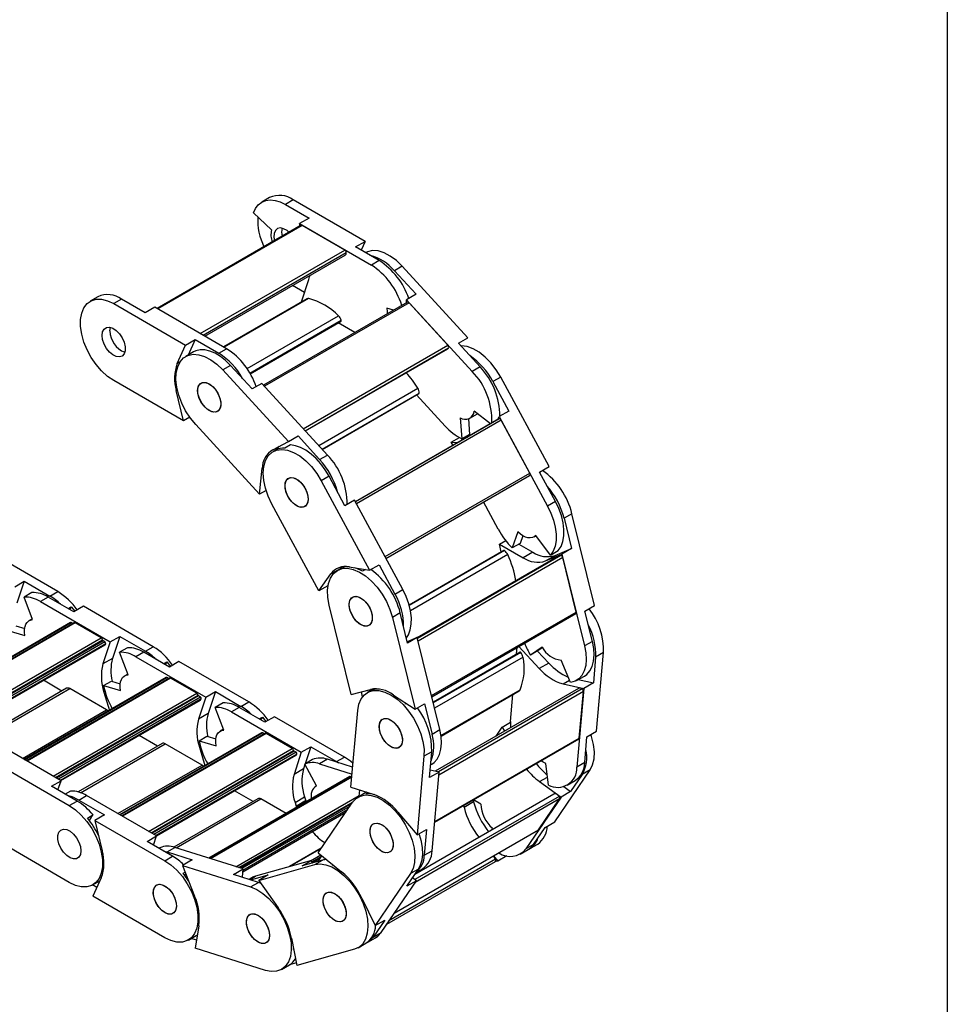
# Model space of a CAD drawing. Header units: millimetres. Extents: x 19 to 819, y 19 to 629.
# Tile 8 of 9: x 751 to 819, y 484 to 557. Entities that reach past the tile are written whole.
import ezdxf

# ---------------------------------------------------------------- set-up
doc = ezdxf.new("R2010")
doc.units = ezdxf.units.MM
doc.header["$LTSCALE"] = 3
doc.layers.add('TEXT', color=140, linetype='Continuous', lineweight=25)

msp = doc.modelspace()

# ---------------------------------------------------------------- linework, layer by layer
for p, q in [((769.497, 543.526), (768.924, 543.196)), ((771.222, 543.356), (770.649, 543.025)), ((770.649, 543.025), (772.382, 542.024)), ((776.489, 540.315), (771.222, 543.356)), ((769.637, 541.16), (768.322, 542.398)), ((771.815, 541.496), (761.25, 535.397)), ((771.89, 541.488), (761.294, 535.371)), ((772.382, 542.024), (771.682, 541.62)), ((771.733, 541.448), (771.682, 541.62)), ((771.682, 541.62), (776.949, 538.58)), ((775.008, 539.688), (771.89, 541.488)), ((775.789, 539.911), (776.489, 540.315)), ((776.489, 540.315), (776.199, 539.674)), ((764.412, 533.571), (775.008, 539.688)), ((764.624, 533.449), (775.114, 539.504)), ((764.756, 533.372), (775.021, 539.298)), ((777.522, 538.91), (775.789, 539.911)), ((777.522, 538.91), (776.949, 538.58)), ((779.21, 538.503), (778.637, 538.172)), ((778.637, 538.172), (780.222, 536.447)), ((784.026, 533.26), (779.21, 538.503)), ((771.828, 535.902), (772.362, 537.516)), ((772.053, 536.58), (771.183, 537.083)), ((780.222, 536.447), (779.522, 536.043)), ((756.917, 536.265), (756.345, 535.934)), ((758.642, 536.094), (758.069, 535.763)), ((758.069, 535.763), (763.336, 532.723)), ((760.376, 535.093), (758.642, 536.094)), ((772.227, 536.12), (766.112, 532.59)), ((772.355, 536.136), (766.162, 532.561)), ((779.59, 535.87), (769.042, 529.781)), ((779.708, 535.827), (769.109, 529.709)), ((771.838, 535.896), (771.828, 535.902)), ((779.517, 535.828), (779.522, 536.043)), ((779.522, 536.043), (784.338, 530.799)), ((782.559, 532.723), (779.708, 535.827)), ((761.076, 535.497), (760.376, 535.093)), ((766.343, 532.457), (761.076, 535.497)), ((778.564, 535.278), (778.074, 535.42)), ((767.837, 531.003), (774.543, 534.874)), ((768.046, 530.673), (774.743, 534.539)), ((768.073, 530.627), (774.729, 534.469)), ((775.737, 533.646), (774.519, 534.348)), ((757.794, 533.767), (757.829, 534.025)), ((763.336, 532.723), (764.036, 533.127)), ((764.036, 533.127), (763.525, 531.997)), ((764.036, 533.127), (765.77, 532.126)), ((783.326, 532.856), (784.026, 533.26)), ((784.911, 531.13), (783.326, 532.856)), ((762.728, 531.377), (763.336, 532.723)), ((763.918, 532.223), (763.345, 531.893)), ((765.77, 532.126), (766.343, 532.457)), ((771.96, 526.605), (782.559, 532.723)), ((772.095, 526.458), (782.613, 532.53)), ((772.116, 526.435), (782.547, 532.457)), ((762.931, 531.494), (762.728, 531.377)), ((766.63, 531.241), (766.058, 530.91)), ((766.058, 530.91), (770.873, 525.667)), ((768.215, 529.515), (766.63, 531.241)), ((784.911, 531.13), (784.338, 530.799)), ((763.191, 527.173), (758.069, 530.129)), ((768.915, 529.92), (768.215, 529.515)), ((773.731, 524.676), (768.915, 529.92)), ((786.429, 530.379), (785.856, 530.048)), ((785.856, 530.048), (787.021, 527.894)), ((789.969, 523.832), (786.429, 530.379)), ((762.656, 529.403), (762.732, 529.447)), ((763.191, 527.173), (762.656, 529.403)), ((773.089, 525.376), (780.35, 529.568)), ((773.339, 525.103), (780.457, 529.213)), ((773.355, 525.086), (780.439, 529.175)), ((782.362, 526.789), (780.263, 529.074)), ((785.68, 526.963), (784.486, 527.892)), ((787.021, 527.894), (786.321, 527.49)), ((763.648, 527.437), (763.191, 527.173)), ((786.303, 527.323), (775.779, 521.247)), ((786.292, 527.317), (775.779, 521.248)), ((786.453, 527.228), (775.854, 521.109)), ((783.456, 527.403), (783.574, 525.859)), ((784.06, 527.331), (784.147, 526.19)), ((784.167, 527.378), (784.73, 527.703)), ((786.201, 527.264), (786.321, 527.49)), ((786.303, 527.323), (786.292, 527.317)), ((786.321, 527.49), (789.861, 520.942)), ((788.549, 523.351), (786.453, 527.228)), ((768.764, 521.801), (764.082, 526.899)), ((769.722, 525.065), (770.873, 525.667)), ((770.873, 525.667), (771.574, 526.071)), ((771.574, 526.071), (773.158, 524.346)), ((782.806, 525.608), (783.398, 525.95)), ((782.931, 525.377), (782.806, 525.608)), ((782.806, 525.608), (783.288, 525.582)), ((784.147, 526.19), (783.574, 525.859)), ((783.811, 525.996), (783.988, 525.986)), ((769.915, 525.022), (769.746, 524.924)), ((771.023, 525.415), (770.62, 525.182)), ((773.158, 524.346), (773.731, 524.676)), ((768.764, 521.801), (768.95, 523.702)), ((768.95, 523.702), (769.061, 523.766)), ((789.269, 523.428), (789.969, 523.832)), ((773.85, 523.117), (773.277, 522.786)), ((773.277, 522.786), (776.817, 516.239)), ((775.015, 520.962), (773.85, 523.117)), ((777.949, 517.233), (788.549, 523.351)), ((778.017, 517.107), (788.545, 523.184)), ((790.434, 521.273), (789.269, 523.428)), ((769.242, 522.077), (768.764, 521.801)), ((775.715, 521.366), (775.015, 520.962)), ((779.254, 514.819), (775.715, 521.366)), ((790.434, 521.273), (789.861, 520.942)), ((773.105, 514.72), (769.664, 521.086)), ((786.248, 519.242), (785.17, 521.236)), ((791.643, 520.376), (791.07, 520.045)), ((791.07, 520.045), (791.615, 517.831)), ((793.3, 513.646), (791.643, 520.376)), ((786.33, 518.142), (786.793, 518.409)), ((787.685, 519.04), (787.276, 517.871)), ((788.045, 518.762), (787.849, 518.202)), ((788.872, 518.676), (789.024, 518.764)), ((790.074, 517.346), (789.007, 518.786)), ((786.648, 517.679), (779.721, 513.68)), ((786.696, 517.673), (779.729, 513.651)), ((786.469, 517.576), (786.33, 518.142)), ((786.33, 518.142), (788.078, 517.151)), ((787.849, 518.202), (787.276, 517.871)), ((787.743, 518.141), (788.778, 517.555)), ((790.074, 517.346), (790.647, 517.677)), ((790.412, 517.324), (791.615, 517.831)), ((791.615, 517.831), (790.915, 517.427)), ((753.968, 514.681), (748.847, 517.638)), ((786.938, 517.381), (779.817, 513.27)), ((790.712, 517.301), (780.31, 511.297)), ((790.836, 517.318), (780.322, 511.249)), ((790.97, 517.163), (780.372, 511.045)), ((788.778, 517.555), (788.078, 517.151)), ((789.712, 516.92), (790.915, 517.427)), ((789.712, 516.92), (790.412, 517.324)), ((790.915, 517.427), (792.572, 510.697)), ((791.951, 513.179), (790.97, 517.163)), ((773.979, 515.964), (774.679, 516.369)), ((774.62, 516.32), (774.45, 516.222)), ((774.679, 516.369), (774.661, 516.343)), ((774.767, 516.481), (774.679, 516.369)), ((775.319, 516.484), (776.817, 516.239)), ((776.515, 516.288), (776.309, 516.169)), ((776.817, 516.239), (777.517, 516.643)), ((777.517, 516.643), (778.681, 514.489)), ((773.105, 514.72), (773.979, 515.964)), ((750.816, 515.031), (751.516, 515.435)), ((751.516, 515.435), (750.981, 513.822)), ((751.516, 515.435), (753.395, 514.351)), ((773.771, 515.104), (773.105, 514.72)), ((778.681, 514.489), (779.254, 514.819)), ((752.079, 514.606), (751.506, 514.276)), ((752.132, 512.62), (751.506, 514.276)), ((753.268, 514.277), (752.695, 513.946)), ((755.147, 513.192), (753.268, 514.277)), ((753.395, 514.351), (753.968, 514.681)), ((752.695, 513.946), (757.816, 510.99)), ((754.728, 513.434), (754.962, 513.57)), ((754.962, 513.57), (754.835, 513.372)), ((754.962, 513.57), (755.22, 513.234)), ((755.847, 513.596), (755.147, 513.192)), ((760.968, 510.64), (755.847, 513.596)), ((775.47, 507.141), (773.859, 513.685)), ((792.6, 513.242), (793.3, 513.646)), ((752.109, 512.679), (751.878, 512.545)), ((779.063, 513.114), (778.491, 512.784)), ((778.491, 512.784), (780.147, 506.054)), ((779.609, 510.899), (779.063, 513.114)), ((781.353, 507.061), (791.951, 513.179)), ((781.374, 506.977), (791.926, 513.068)), ((793.145, 511.027), (792.6, 513.242)), ((754.915, 512.423), (744.518, 506.421)), ((744.545, 506.405), (754.96, 512.418)), ((755.166, 512.386), (744.675, 506.33)), ((755.241, 512.379), (744.719, 506.305)), ((750.897, 512.163), (751.55, 511.974)), ((755.091, 512.343), (754.96, 512.418)), ((757.15, 511.277), (755.241, 512.379)), ((746.628, 505.203), (757.15, 511.277)), ((750.325, 511.833), (751.57, 511.472)), ((757.816, 510.99), (758.516, 511.394)), ((758.516, 511.394), (757.982, 509.78)), ((758.516, 511.394), (760.395, 510.309)), ((780.309, 511.303), (779.584, 510.999)), ((780.309, 511.303), (779.609, 510.899)), ((781.965, 504.574), (780.309, 511.303)), ((746.806, 505.1), (757.251, 511.131)), ((757.292, 511.072), (746.877, 505.059)), ((757.43, 510.993), (747.014, 504.98)), ((757.489, 510.858), (747.16, 504.896)), ((747.199, 504.873), (757.417, 510.772)), ((757.816, 510.99), (757.282, 509.376)), ((757.43, 510.993), (757.292, 511.072)), ((759.079, 510.565), (758.506, 510.234)), ((760.395, 510.309), (760.968, 510.64)), ((787.589, 510.116), (787.631, 510.589)), ((787.748, 510.657), (789.251, 509.04)), ((789.475, 510.614), (788.608, 510.022)), ((789.502, 510.571), (789.181, 510.352)), ((793.145, 511.027), (792.572, 510.697)), ((757.982, 509.78), (757.282, 509.376)), ((759.132, 508.579), (758.506, 510.234)), ((760.268, 510.236), (759.695, 509.905)), ((759.695, 509.905), (764.817, 506.949)), ((762.147, 509.151), (760.268, 510.236)), ((787.817, 510.248), (781.471, 506.584)), ((787.891, 510.219), (781.486, 506.522)), ((788.06, 509.87), (781.582, 506.13)), ((789.181, 510.352), (788.608, 510.022)), ((789.133, 510.324), (789.952, 509.444)), ((793.384, 509.877), (793.217, 507.982)), ((793.957, 510.208), (793.384, 509.877)), ((793.448, 504.448), (793.957, 510.208)), ((761.728, 509.393), (761.963, 509.529)), ((761.963, 509.529), (761.835, 509.331)), ((761.963, 509.529), (762.22, 509.193)), ((762.847, 509.555), (762.147, 509.151)), ((767.969, 506.599), (762.847, 509.555)), ((789.952, 509.444), (789.251, 509.04)), ((791.549, 508.012), (790.862, 509.661)), ((761.916, 508.381), (751.519, 502.379)), ((751.545, 502.364), (761.961, 508.377)), ((762.166, 508.345), (751.675, 502.289)), ((762.241, 508.338), (751.719, 502.264)), ((759.11, 508.638), (758.878, 508.504)), ((762.091, 508.302), (761.961, 508.377)), ((764.15, 507.236), (762.241, 508.338)), ((791.981, 508.159), (792.554, 508.49)), ((754.623, 507.594), (748.477, 504.045)), ((748.646, 503.991), (754.848, 507.571)), ((754.281, 507.396), (752.926, 508.179)), ((757.542, 506.016), (754.848, 507.571)), ((757.325, 507.791), (757.898, 508.122)), ((757.325, 507.791), (758.57, 507.431)), ((757.898, 508.122), (758.55, 507.933)), ((792.135, 507.588), (781.622, 501.52)), ((790.995, 507.921), (791.472, 508.196)), ((790.995, 507.921), (792.517, 507.578)), ((792.517, 507.578), (792.007, 501.818)), ((792.107, 508.232), (793.217, 507.982)), ((793.217, 507.982), (792.517, 507.578)), ((753.628, 501.161), (764.15, 507.236)), ((753.806, 501.059), (764.252, 507.089)), ((764.293, 507.031), (753.877, 501.018)), ((764.43, 506.951), (754.015, 500.938)), ((757.353, 507.32), (757.427, 507.362)), ((757.353, 507.32), (757.752, 505.978)), ((764.817, 506.949), (764.282, 505.335)), ((764.43, 506.951), (764.293, 507.031)), ((764.817, 506.949), (765.517, 507.353)), ((765.517, 507.353), (764.982, 505.739)), ((765.517, 507.353), (767.396, 506.268)), ((775.47, 507.141), (776.882, 507.517)), ((776.31, 506.979), (776.221, 507.341)), ((776.822, 507.375), (776.652, 507.277)), ((778.561, 507.103), (780.147, 506.054)), ((792.391, 507.547), (781.858, 501.466)), ((792.486, 507.358), (781.891, 501.242)), ((782.051, 504.132), (787.848, 507.478)), ((782.056, 504.097), (787.781, 507.402)), ((787.151, 505.167), (787.325, 507.139)), ((792.184, 503.948), (792.486, 507.358)), ((764.49, 506.817), (754.161, 500.854)), ((754.2, 500.832), (764.418, 506.731)), ((766.079, 506.524), (765.507, 506.193)), ((766.132, 504.538), (765.507, 506.193)), ((767.269, 506.195), (766.696, 505.864)), ((769.148, 505.11), (767.269, 506.195)), ((767.396, 506.268), (767.969, 506.599)), ((779.502, 506.428), (779.358, 506.576)), ((779.544, 506.453), (779.502, 506.428)), ((780.147, 506.054), (780.847, 506.458)), ((780.847, 506.458), (781.393, 504.243)), ((751.381, 502.459), (757.542, 506.016)), ((764.982, 505.739), (764.282, 505.335)), ((766.696, 505.864), (771.817, 502.908)), ((768.728, 505.352), (768.963, 505.487)), ((768.963, 505.487), (768.836, 505.29)), ((768.963, 505.487), (769.221, 505.152)), ((769.848, 505.514), (769.148, 505.11)), ((774.969, 502.558), (769.848, 505.514)), ((775.453, 500.364), (775.949, 505.964)), ((786.089, 504.098), (786.531, 504.747)), ((786.531, 504.747), (787.146, 505.102)), ((786.531, 504.747), (786.695, 504.448)), ((768.916, 504.34), (758.519, 498.338)), ((758.546, 498.323), (768.961, 504.336)), ((769.166, 504.304), (758.676, 498.248)), ((769.241, 504.296), (758.72, 498.222)), ((761.282, 503.355), (759.926, 504.138)), ((764.325, 503.75), (764.898, 504.081)), ((764.898, 504.081), (765.551, 503.892)), ((766.11, 504.597), (765.878, 504.463)), ((769.091, 504.261), (768.961, 504.336)), ((771.151, 503.194), (769.241, 504.296)), ((781.393, 504.243), (781.965, 504.574)), ((792.58, 502.149), (792.747, 504.044)), ((792.747, 504.044), (793.448, 504.448)), ((754.21, 500.826), (749.089, 503.782)), ((761.624, 503.553), (755.477, 500.004)), ((755.646, 499.95), (761.849, 503.53)), ((764.543, 501.975), (761.849, 503.53)), ((764.325, 503.75), (765.571, 503.39)), ((764.354, 503.279), (764.427, 503.321)), ((764.354, 503.279), (764.753, 501.937)), ((771.817, 502.908), (772.517, 503.312)), ((772.517, 503.312), (772.104, 502.065)), ((772.517, 503.312), (774.396, 502.227)), ((781.586, 497.79), (792.154, 503.891)), ((781.589, 497.832), (792.184, 503.948)), ((760.629, 497.12), (771.151, 503.194)), ((760.806, 497.018), (771.252, 503.048)), ((771.293, 502.99), (760.877, 496.977)), ((771.431, 502.91), (761.015, 496.897)), ((771.49, 502.776), (761.161, 496.813)), ((761.2, 496.791), (771.418, 502.689)), ((771.817, 502.908), (771.283, 501.294)), ((771.431, 502.91), (771.293, 502.99)), ((774.396, 502.227), (774.969, 502.558)), ((780.805, 502.615), (780.295, 496.856)), ((781.378, 502.946), (780.805, 502.615)), ((781.21, 501.05), (781.378, 502.946)), ((749.695, 501.963), (754.816, 499.006)), ((758.381, 498.418), (764.543, 501.975)), ((772.085, 502.006), (771.983, 501.698)), ((772.638, 502.373), (772.065, 502.042)), ((772.923, 500.445), (772.065, 502.042)), ((773.729, 502.395), (773.156, 502.065)), ((773.156, 502.065), (775.537, 501.314)), ((775.562, 501.817), (773.729, 502.395)), ((774.396, 502.227), (774.538, 502.14)), ((775.583, 501.83), (775.562, 501.817)), ((781.293, 501.989), (781.375, 502.036)), ((789.923, 500.505), (789.734, 502.08)), ((792.58, 502.149), (792.007, 501.818)), ((775.377, 501.127), (765.037, 495.157)), ((765.055, 495.152), (775.408, 501.129)), ((775.52, 501.123), (765.134, 495.127)), ((775.518, 501.095), (765.164, 495.117)), ((771.983, 501.698), (771.283, 501.294)), ((775.487, 501.104), (775.408, 501.129)), ((781.91, 501.455), (781.21, 501.05)), ((781.91, 501.455), (781.259, 501.601)), ((781.4, 495.695), (781.91, 501.455)), ((789.273, 500.764), (789.852, 501.098)), ((790.387, 497.814), (792.976, 501.616)), ((792.403, 501.286), (791.551, 500.034)), ((792.976, 501.616), (792.403, 501.286)), ((753.51, 500.422), (754.21, 500.826)), ((755.389, 499.337), (753.51, 500.422)), ((753.985, 500.147), (754.21, 500.826)), ((772.922, 500.447), (772.879, 500.422)), ((775.453, 500.364), (777.162, 499.806)), ((789.273, 500.764), (790.851, 499.63)), ((791.048, 500.396), (791.551, 500.034)), ((791.304, 500.505), (791.877, 500.835)), ((754.9, 500.07), (754.51, 499.845)), ((755.516, 499.41), (756.089, 499.741)), ((761.21, 496.785), (756.089, 499.741)), ((768.282, 499.314), (766.927, 500.097)), ((767.026, 494.53), (776.063, 499.747)), ((771.354, 499.237), (772.054, 499.642)), ((772.054, 499.642), (772.143, 499.343)), ((776.547, 499.953), (775.975, 499.623)), ((776.056, 499.67), (776.099, 500.153)), ((776.609, 499.986), (776.547, 499.953)), ((776.574, 499.868), (776.718, 499.951)), ((790.318, 499.842), (780.127, 493.959)), ((790.7, 499.682), (780.137, 493.584)), ((791.551, 500.034), (790.851, 499.63)), ((754.816, 499.006), (755.389, 499.337)), ((755.516, 499.41), (757.396, 498.325)), ((768.624, 499.511), (762.477, 495.963)), ((762.649, 495.91), (768.849, 499.489)), ((767.242, 494.462), (775.607, 499.291)), ((775.518, 499.162), (767.329, 494.435)), ((775.384, 498.965), (767.463, 494.392)), ((770.695, 498.424), (768.849, 499.489)), ((771.354, 499.237), (771.464, 498.868)), ((771.512, 499.012), (772.085, 499.343)), ((771.512, 499.012), (771.716, 499.013)), ((771.546, 498.915), (771.512, 499.012)), ((772.085, 499.343), (772.289, 499.344)), ((773.058, 495.549), (775.575, 499.246)), ((790.74, 499.492), (780.161, 493.385)), ((783.705, 499.013), (783.739, 498.877)), ((784.439, 499.281), (783.739, 498.877)), ((784.405, 499.418), (784.439, 499.281)), ((784.982, 499.113), (784.432, 499.433)), ((790.851, 499.63), (788.262, 495.828)), ((789.207, 497.241), (790.74, 499.492)), ((756.15, 498.091), (756.553, 498.323)), ((756.29, 497.915), (756.553, 498.323)), ((757.396, 498.325), (756.696, 497.921)), ((767.527, 494.155), (775.075, 498.512)), ((775.192, 498.683), (767.536, 494.263)), ((778.892, 498.53), (780.295, 496.856)), ((756.696, 497.921), (761.817, 494.965)), ((756.696, 497.921), (757.23, 495.691)), ((789.687, 497.41), (790.387, 497.814)), ((760.51, 496.38), (761.21, 496.785)), ((760.986, 496.106), (761.21, 496.785)), ((778.622, 491.123), (789.19, 497.224)), ((778.629, 491.134), (789.207, 497.241)), ((780.295, 496.856), (780.995, 497.26)), ((780.995, 497.26), (780.828, 495.365)), ((785.783, 497.224), (785.816, 497.343)), ((788.835, 496.159), (789.687, 497.41)), ((754.816, 493.372), (749.549, 496.413)), ((762.39, 495.296), (760.51, 496.38)), ((788.835, 496.159), (788.262, 495.828)), ((788.563, 495.856), (789.136, 496.186)), ((761.459, 495.919), (761.384, 495.876)), ((761.977, 495.611), (762.55, 495.941)), ((761.977, 495.611), (763.81, 495.033)), ((767.544, 494.367), (762.55, 495.941)), ((773.281, 495.877), (770.96, 494.537)), ((773.279, 495.874), (770.966, 494.539)), ((772.498, 494.971), (773.241, 495.4)), ((773.056, 494.923), (773.331, 495.326)), ((773.058, 495.549), (774.77, 494.153)), ((780.828, 495.365), (781.4, 495.695)), ((785.904, 495.327), (786.205, 494.946)), ((786.869, 495.33), (786.205, 494.946)), ((787.863, 495.451), (788.436, 495.782)), ((761.817, 494.965), (762.39, 495.296)), ((763.81, 495.033), (763.11, 494.629)), ((763.11, 494.629), (768.104, 493.054)), ((763.11, 494.629), (763.999, 492.377)), ((772.567, 494.991), (768.46, 493.831)), ((768.694, 493.522), (772.802, 494.682)), ((773.374, 495.013), (771.867, 494.587)), ((771.867, 494.587), (772.567, 494.991)), ((772.616, 494.798), (772.567, 494.991)), ((772.595, 494.881), (773.308, 495.293)), ((773.242, 495.196), (772.608, 494.83)), ((773.206, 495.142), (772.615, 494.801)), ((772.802, 494.682), (773.374, 495.013)), ((774.082, 494.668), (774.115, 494.687)), ((774.206, 494.613), (774.082, 494.668)), ((778.071, 490.315), (786.043, 494.917)), ((786.053, 495.071), (778.237, 490.559)), ((786.205, 494.946), (785.986, 494.884)), ((763.15, 494.05), (763.304, 494.138)), ((763.29, 493.874), (763.363, 493.987)), ((766.844, 493.963), (767.544, 494.367)), ((768.677, 493.385), (766.844, 493.963)), ((767.496, 493.757), (767.544, 494.367)), ((768.111, 493.563), (769.394, 493.926)), ((769.394, 493.926), (768.694, 493.522)), ((779.824, 494.024), (777.235, 490.222)), ((779.545, 493.103), (780.397, 494.354)), ((780.397, 494.354), (779.824, 494.024)), ((780.233, 494.114), (780.697, 494.382)), ((780.396, 494.113), (780.319, 494.163)), ((756.84, 493.012), (756.527, 493.193)), ((756.541, 493.201), (757.061, 493.501)), ((757.158, 493.717), (756.55, 492.371)), ((768.192, 493.718), (767.99, 493.601)), ((768.037, 493.586), (768.46, 493.831)), ((768.104, 493.054), (768.677, 493.385)), ((768.694, 493.522), (770.117, 491.527)), ((777.656, 489.705), (780.245, 493.507)), ((780.245, 493.507), (779.545, 493.103)), ((780.245, 493.507), (779.959, 493.712)), ((761.817, 489.331), (756.55, 492.371)), ((769.474, 492.423), (769.477, 492.425)), ((776.255, 492.234), (777.235, 490.222)), ((777.935, 490.626), (777.083, 489.374)), ((777.235, 490.222), (777.935, 490.626)), ((764.315, 490.211), (764.047, 488.556)), ((777.083, 489.374), (777.656, 489.705)), ((763.542, 489.16), (764.114, 489.491)), ((764.143, 489.15), (763.743, 489.277)), ((771.101, 489.293), (771.491, 487.287)), ((775.983, 488.594), (776.556, 488.924)), ((776.683, 488.998), (777.256, 489.328)), ((769.183, 486.936), (764.047, 488.556)), ((771.245, 488.458), (771.249, 488.532)), ((771.262, 488.468), (771.245, 488.458)), ((775.715, 488.481), (771.491, 487.287)), ((771.453, 487.483), (770.943, 487.339)), ((770.369, 487.007), (770.941, 487.338))]:
    msp.add_line(p, q)
at = {"flags": 128}
for points in [[(768.322, 542.398), (768.467, 542.727), (768.666, 542.994), (768.914, 543.19), (769.206, 543.313), (769.534, 543.357), (769.89, 543.323), (770.265, 543.212), (770.649, 543.025)], [(770.921, 540.979), (770.775, 541.104), (770.522, 541.25), (770.281, 541.303), (770.072, 541.259), (769.914, 541.122), (769.822, 540.904), (769.803, 540.623), (769.845, 540.358)], [(779.21, 538.503), (778.783, 538.915), (778.337, 539.245), (777.888, 539.481), (777.449, 539.615), (777.037, 539.644), (776.666, 539.565), (776.497, 539.485)], [(772.362, 537.516), (772.421, 537.73), (772.437, 537.806)], [(758.069, 530.129), (757.621, 530.436), (757.188, 530.828), (756.785, 531.292), (756.426, 531.813), (756.123, 532.372), (755.886, 532.951), (755.723, 533.53), (755.64, 534.088), (755.64, 534.608), (755.723, 535.071), (755.886, 535.462), (756.123, 535.768), (756.426, 535.977), (756.785, 536.083), (757.188, 536.082), (757.621, 535.974), (758.069, 535.763)], [(779.708, 535.827), (779.688, 535.846), (779.667, 535.861), (779.646, 535.871), (779.626, 535.876), (779.608, 535.876), (779.591, 535.871), (779.59, 535.87)], [(778.074, 535.42), (778.102, 535.19), (778.103, 535.012)], [(757.221, 533.436), (757.259, 533.703), (757.368, 533.903), (757.54, 534.018), (757.759, 534.037), (758.006, 533.96), (758.258, 533.792), (758.494, 533.55), (758.691, 533.253), (758.834, 532.93), (758.908, 532.608), (758.908, 532.316), (758.834, 532.08), (758.691, 531.92), (758.494, 531.853), (758.258, 531.882), (758.006, 532.006), (757.759, 532.213), (757.54, 532.485), (757.368, 532.799), (757.259, 533.125), (757.221, 533.436)], [(766.63, 531.241), (766.267, 531.598), (765.888, 531.897), (765.502, 532.129), (765.12, 532.289), (764.751, 532.372), (764.405, 532.378), (764.089, 532.304), (763.918, 532.223)], [(782.547, 532.457), (782.582, 532.485), (782.613, 532.53)], [(786.429, 530.379), (786.097, 530.922), (785.715, 531.417), (785.296, 531.848), (784.853, 532.2), (784.403, 532.461), (783.96, 532.622), (783.54, 532.678), (783.489, 532.678)], [(764.082, 526.899), (763.689, 527.38), (763.343, 527.912), (763.056, 528.478), (762.837, 529.059), (762.694, 529.634), (762.633, 530.185), (762.654, 530.692), (762.758, 531.138), (762.94, 531.508), (763.195, 531.789), (763.513, 531.973), (763.885, 532.051), (764.297, 532.023), (764.735, 531.888), (765.185, 531.652), (765.631, 531.322), (766.058, 530.91)], [(764.221, 529.395), (764.259, 529.662), (764.369, 529.862), (764.541, 529.976), (764.76, 529.996), (765.006, 529.919), (765.259, 529.751), (765.494, 529.508), (765.692, 529.212), (765.834, 528.889), (765.909, 528.566), (765.909, 528.274), (765.834, 528.038), (765.692, 527.879), (765.494, 527.811), (765.259, 527.841), (765.006, 527.964), (764.76, 528.172), (764.541, 528.444), (764.369, 528.758), (764.259, 529.084), (764.221, 529.395)], [(764.294, 529.749), (764.43, 529.918), (764.622, 529.996), (764.855, 529.977), (765.106, 529.863), (765.354, 529.664), (765.577, 529.397), (765.755, 529.087), (765.872, 528.76), (765.918, 528.446), (765.888, 528.174), (765.786, 527.966), (765.62, 527.841), (765.405, 527.811), (765.16, 527.878), (764.907, 528.037), (764.669, 528.272), (764.466, 528.564), (764.317, 528.886), (764.235, 529.21), (764.227, 529.506), (764.294, 529.749)], [(786.453, 527.228), (786.438, 527.253), (786.42, 527.275), (786.4, 527.295), (786.38, 527.31), (786.359, 527.321), (786.339, 527.327), (786.32, 527.327), (786.303, 527.323)], [(769.664, 521.086), (769.393, 521.658), (769.194, 522.239), (769.071, 522.81), (769.031, 523.351), (769.073, 523.844), (769.198, 524.272), (769.399, 524.62), (769.671, 524.877), (770.005, 525.034), (770.388, 525.086), (770.808, 525.03), (771.251, 524.869), (771.701, 524.608), (772.143, 524.256), (772.563, 523.825), (772.945, 523.329), (773.277, 522.786)], [(773.85, 523.117), (773.569, 523.584), (773.25, 524.018), (772.901, 524.409), (772.531, 524.746), (772.148, 525.021), (771.763, 525.227), (771.385, 525.36), (771.023, 525.415)], [(770.9, 522.991), (771.111, 523.031), (771.353, 522.974), (771.606, 522.825), (771.847, 522.597), (772.054, 522.31), (772.21, 521.99), (772.3, 521.665), (772.316, 521.364), (772.257, 521.114), (772.128, 520.937), (771.941, 520.849), (771.712, 520.858), (771.461, 520.962), (771.211, 521.153), (770.985, 521.413), (770.801, 521.72), (770.677, 522.046), (770.624, 522.363), (770.645, 522.641), (770.74, 522.857), (770.9, 522.991)], [(770.695, 522.781), (770.83, 522.949), (771.023, 523.027), (771.255, 523.008), (771.507, 522.894), (771.755, 522.695), (771.978, 522.428), (772.156, 522.118), (772.273, 521.791), (772.319, 521.478), (772.289, 521.205), (772.186, 520.997), (772.02, 520.873), (771.805, 520.843), (771.561, 520.91), (771.308, 521.068), (771.07, 521.304), (770.867, 521.595), (770.718, 521.917), (770.636, 522.241), (770.628, 522.538), (770.695, 522.781)], [(788.545, 523.184), (788.555, 523.192), (788.566, 523.207), (788.573, 523.225), (788.576, 523.247), (788.575, 523.272), (788.57, 523.298), (788.561, 523.325), (788.549, 523.351)], [(790.647, 517.677), (790.846, 517.97), (790.983, 518.332), (791.055, 518.751), (791.06, 519.217), (790.998, 519.716), (790.87, 520.235), (790.68, 520.758), (790.434, 521.273)], [(789.861, 520.942), (790.108, 520.428), (790.298, 519.904), (790.425, 519.385), (790.488, 518.886), (790.483, 518.421), (790.41, 518.001), (790.273, 517.64), (790.074, 517.346)], [(789.007, 518.786), (788.889, 518.687), (788.75, 518.624), (788.592, 518.6), (788.42, 518.614), (788.239, 518.668), (788.053, 518.758), (787.867, 518.883), (787.685, 519.04)], [(773.859, 513.685), (773.758, 514.25), (773.738, 514.78), (773.802, 515.258), (773.947, 515.667), (774.167, 515.993), (774.456, 516.225), (774.803, 516.356), (775.197, 516.379), (775.624, 516.296), (776.07, 516.109), (776.52, 515.824), (776.958, 515.45), (777.369, 515.001), (777.74, 514.492), (778.057, 513.94), (778.31, 513.364), (778.491, 512.784)], [(776.309, 516.169), (775.891, 516.362), (775.697, 516.422)], [(779.515, 511.28), (779.666, 511.517), (779.804, 511.878), (779.876, 512.298), (779.881, 512.763), (779.819, 513.262), (779.691, 513.781), (779.501, 514.305), (779.254, 514.819)], [(775.605, 514.289), (775.815, 514.329), (776.058, 514.272), (776.311, 514.123), (776.551, 513.895), (776.759, 513.608), (776.914, 513.288), (777.004, 512.963), (777.02, 512.662), (776.961, 512.412), (776.832, 512.235), (776.645, 512.147), (776.416, 512.155), (776.165, 512.26), (775.916, 512.451), (775.689, 512.711), (775.506, 513.018), (775.382, 513.344), (775.328, 513.661), (775.35, 513.939), (775.445, 514.155), (775.605, 514.289)], [(775.908, 514.318), (776.157, 514.224), (776.408, 514.042), (776.638, 513.788), (776.827, 513.484), (776.958, 513.159), (777.02, 512.84), (777.006, 512.556), (776.918, 512.333), (776.765, 512.189), (776.559, 512.139), (776.319, 512.185), (776.066, 512.325), (775.823, 512.546), (775.611, 512.828), (775.449, 513.146), (775.352, 513.471), (775.328, 513.776), (775.379, 514.033), (775.501, 514.218), (775.682, 514.316), (775.908, 514.318)], [(751.57, 511.472), (751.542, 511.702), (751.544, 511.916), (751.576, 512.11), (751.637, 512.278), (751.726, 512.417), (751.84, 512.522), (751.976, 512.59), (752.132, 512.62)], [(792.572, 510.697), (792.667, 510.186), (792.696, 509.702), (792.657, 509.258), (792.551, 508.867), (792.382, 508.538), (792.154, 508.282), (791.874, 508.105), (791.549, 508.012)], [(792.554, 508.49), (792.727, 508.613), (792.955, 508.869), (793.124, 509.197), (793.229, 509.589), (793.268, 510.033), (793.24, 510.517), (793.145, 511.027)], [(787.891, 510.219), (787.876, 510.233), (787.861, 510.244), (787.846, 510.25), (787.832, 510.252), (787.819, 510.249), (787.817, 510.248)], [(758.57, 507.431), (758.542, 507.66), (758.544, 507.875), (758.576, 508.069), (758.637, 508.237), (758.726, 508.375), (758.84, 508.48), (758.977, 508.549), (759.132, 508.579)], [(775.949, 505.964), (776.034, 506.425), (776.198, 506.814), (776.437, 507.117), (776.742, 507.324), (777.102, 507.427), (777.506, 507.424), (777.94, 507.313), (778.388, 507.1), (778.836, 506.791), (779.269, 506.397), (779.671, 505.931), (780.029, 505.409), (780.33, 504.849), (780.566, 504.27), (780.726, 503.692), (780.807, 503.134), (780.805, 502.615)], [(757.659, 505.924), (757.604, 505.973), (757.542, 506.016)], [(778.11, 505.374), (778.359, 505.279), (778.61, 505.097), (778.84, 504.843), (779.029, 504.54), (779.16, 504.214), (779.222, 503.895), (779.208, 503.612), (779.12, 503.388), (778.967, 503.245), (778.761, 503.194), (778.521, 503.241), (778.268, 503.381), (778.025, 503.601), (777.813, 503.883), (777.651, 504.201), (777.554, 504.527), (777.53, 504.832), (777.581, 505.088), (777.703, 505.274), (777.884, 505.372), (778.11, 505.374)], [(778.459, 505.217), (778.704, 505.004), (778.921, 504.728), (779.088, 504.413), (779.193, 504.086), (779.225, 503.778), (779.182, 503.515), (779.067, 503.321), (778.891, 503.213), (778.669, 503.201), (778.422, 503.285), (778.17, 503.459), (777.937, 503.706), (777.742, 504.005), (777.605, 504.33), (777.535, 504.651), (777.541, 504.94), (777.621, 505.171), (777.768, 505.323), (777.969, 505.384), (778.206, 505.348), (778.459, 505.217)], [(765.571, 503.39), (765.543, 503.619), (765.545, 503.834), (765.577, 504.028), (765.638, 504.196), (765.727, 504.334), (765.841, 504.439), (765.977, 504.508), (766.132, 504.538)], [(781.375, 502.036), (781.548, 502.159), (781.776, 502.415), (781.945, 502.744), (782.05, 503.135), (782.089, 503.579), (782.061, 504.063), (781.965, 504.574)], [(792.976, 501.616), (793.16, 501.984), (793.266, 502.429), (793.289, 502.934), (793.23, 503.484), (793.089, 504.059), (793.039, 504.213)], [(775.606, 502.092), (775.417, 502.251), (774.969, 502.558)], [(764.659, 501.883), (764.605, 501.932), (764.543, 501.975)], [(789.734, 502.08), (789.548, 502.176), (789.382, 502.291)], [(775.575, 499.246), (775.832, 499.525), (776.152, 499.706), (776.525, 499.782), (776.937, 499.751), (777.376, 499.614), (777.826, 499.375), (778.271, 499.043), (778.697, 498.629), (779.09, 498.147), (779.434, 497.614), (779.72, 497.047), (779.937, 496.467), (780.077, 495.892), (780.137, 495.342), (780.114, 494.836), (780.008, 494.392), (779.824, 494.024)], [(776.96, 499.872), (776.948, 499.873), (776.574, 499.868)], [(790.7, 499.682), (790.643, 499.744), (790.582, 499.795), (790.52, 499.832), (790.458, 499.855), (790.4, 499.863), (790.347, 499.855), (790.318, 499.842)], [(754.816, 499.006), (755.265, 498.699), (755.698, 498.307), (756.101, 497.843), (756.46, 497.322), (756.763, 496.763), (757, 496.184), (757.163, 495.605), (757.246, 495.047), (757.246, 494.527), (757.163, 494.064), (757, 493.673), (756.763, 493.368), (756.46, 493.158), (756.101, 493.053), (755.698, 493.054), (755.265, 493.161), (754.816, 493.372)], [(778.117, 497.247), (778.316, 496.952), (778.46, 496.629), (778.537, 496.307), (778.54, 496.013), (778.468, 495.775), (778.327, 495.613), (778.131, 495.542), (777.896, 495.568), (777.644, 495.689), (777.397, 495.894), (777.177, 496.164), (777.003, 496.477), (776.891, 496.804), (776.851, 497.115), (776.886, 497.384), (776.994, 497.586), (777.164, 497.704), (777.382, 497.727), (777.628, 497.653), (777.88, 497.488), (778.117, 497.247)], [(777.782, 497.563), (778.027, 497.35), (778.243, 497.073), (778.411, 496.758), (778.516, 496.432), (778.548, 496.123), (778.505, 495.861), (778.39, 495.667), (778.214, 495.559), (777.992, 495.546), (777.744, 495.631), (777.492, 495.804), (777.259, 496.052), (777.065, 496.351), (776.927, 496.675), (776.858, 496.996), (776.863, 497.285), (776.943, 497.516), (777.09, 497.669), (777.292, 497.729), (777.529, 497.693), (777.782, 497.563)], [(755.665, 495.699), (755.627, 495.432), (755.517, 495.232), (755.345, 495.118), (755.126, 495.098), (754.88, 495.175), (754.628, 495.343), (754.392, 495.585), (754.194, 495.882), (754.052, 496.205), (753.977, 496.527), (753.977, 496.82), (754.052, 497.056), (754.194, 497.215), (754.392, 497.283), (754.628, 497.253), (754.88, 497.13), (755.126, 496.922), (755.345, 496.65), (755.517, 496.336), (755.627, 496.01), (755.665, 495.699)], [(755.665, 495.699), (755.627, 495.432), (755.517, 495.232), (755.345, 495.118), (755.126, 495.098), (754.88, 495.175), (754.628, 495.343), (754.392, 495.585), (754.194, 495.882), (754.052, 496.205), (753.977, 496.527), (753.977, 496.82), (754.052, 497.056), (754.194, 497.215), (754.392, 497.283), (754.628, 497.253), (754.88, 497.13), (755.126, 496.922), (755.345, 496.65), (755.517, 496.336), (755.627, 496.01), (755.665, 495.699)], [(780.397, 494.354), (780.559, 494.664), (780.664, 495.032), (780.71, 495.447), (780.695, 495.901), (780.619, 496.381), (780.484, 496.876), (780.459, 496.951)], [(789.19, 497.224), (789.195, 497.228), (789.207, 497.241)], [(788.436, 495.782), (788.607, 495.903), (788.835, 496.159)], [(761.739, 495.671), (761.827, 495.652), (761.977, 495.611)], [(761.817, 494.965), (762.265, 494.658), (762.698, 494.266), (763.101, 493.802), (763.46, 493.281), (763.764, 492.722), (764.001, 492.143), (764.163, 491.564), (764.246, 491.006), (764.246, 490.486), (764.163, 490.022), (764.001, 489.632), (763.764, 489.326), (763.46, 489.117), (763.101, 489.011), (762.698, 489.012), (762.265, 489.12), (761.817, 489.331)], [(772.802, 494.682), (773.186, 494.731), (773.607, 494.672), (774.05, 494.509), (774.5, 494.245), (774.942, 493.891), (775.361, 493.458), (775.742, 492.962), (776.073, 492.418), (776.341, 491.846), (776.539, 491.265), (776.66, 490.694), (776.698, 490.154), (776.653, 489.662), (776.527, 489.236), (776.324, 488.89), (776.05, 488.635), (775.715, 488.481)], [(786.043, 494.917), (786.047, 494.92), (786.059, 494.932), (786.068, 494.948), (786.073, 494.969), (786.074, 494.992), (786.071, 495.018), (786.064, 495.044), (786.053, 495.071)], [(763.559, 493.492), (763.501, 493.58), (763.15, 494.05)], [(762.644, 491.887), (762.663, 491.585), (762.606, 491.333), (762.479, 491.153), (762.294, 491.062), (762.066, 491.067), (761.816, 491.169), (761.566, 491.357), (761.338, 491.615), (761.153, 491.921), (761.026, 492.247), (760.971, 492.564), (760.99, 492.845), (761.082, 493.063), (761.24, 493.2), (761.45, 493.243), (761.691, 493.189), (761.944, 493.043), (762.186, 492.817), (762.395, 492.532), (762.552, 492.212), (762.644, 491.887)], [(762.665, 491.658), (762.628, 491.391), (762.518, 491.191), (762.346, 491.076), (762.127, 491.057), (761.88, 491.134), (761.628, 491.302), (761.392, 491.544), (761.195, 491.84), (761.052, 492.164), (760.978, 492.486), (760.978, 492.778), (761.052, 493.014), (761.195, 493.173), (761.392, 493.241), (761.628, 493.212), (761.88, 493.088), (762.127, 492.881), (762.346, 492.609), (762.518, 492.295), (762.628, 491.969), (762.665, 491.658)], [(768.831, 493.33), (768.826, 493.332), (768.677, 493.385)], [(768.104, 493.054), (768.55, 492.864), (769, 492.576), (769.437, 492.201), (769.848, 491.75), (770.217, 491.24), (770.533, 490.687), (770.784, 490.111), (770.963, 489.53), (771.062, 488.966), (771.08, 488.437), (771.014, 487.96), (770.867, 487.553), (770.645, 487.229), (770.355, 487), (770.006, 486.872), (769.611, 486.851), (769.183, 486.936)], [(774.676, 492.194), (774.875, 491.899), (775.019, 491.576), (775.096, 491.253), (775.099, 490.96), (775.027, 490.722), (774.886, 490.56), (774.69, 490.489), (774.455, 490.515), (774.203, 490.635), (773.956, 490.84), (773.736, 491.111), (773.562, 491.424), (773.45, 491.75), (773.41, 492.062), (773.445, 492.331), (773.553, 492.533), (773.723, 492.651), (773.941, 492.673), (774.187, 492.599), (774.439, 492.434), (774.676, 492.194)], [(774.939, 491.774), (775.058, 491.447), (775.106, 491.133), (775.079, 490.858), (774.979, 490.648), (774.815, 490.52), (774.601, 490.487), (774.357, 490.551), (774.104, 490.707), (773.865, 490.94), (773.661, 491.231), (773.51, 491.552), (773.426, 491.876), (773.415, 492.174), (773.479, 492.419), (773.613, 492.59), (773.804, 492.671), (774.035, 492.656), (774.287, 492.544), (774.535, 492.348), (774.76, 492.083), (774.939, 491.774)], [(769.471, 489.734), (769.49, 489.432), (769.433, 489.18), (769.306, 489.001), (769.121, 488.909), (768.893, 488.915), (768.643, 489.016), (768.392, 489.204), (768.165, 489.463), (767.98, 489.769), (767.853, 490.095), (767.797, 490.412), (767.817, 490.692), (767.909, 490.91), (768.067, 491.047), (768.276, 491.091), (768.518, 491.037), (768.771, 490.89), (769.013, 490.664), (769.222, 490.379), (769.379, 490.059), (769.471, 489.734)], [(769.324, 490.187), (769.443, 489.861), (769.491, 489.547), (769.464, 489.272), (769.364, 489.062), (769.2, 488.934), (768.986, 488.901), (768.742, 488.965), (768.489, 489.121), (768.25, 489.354), (768.046, 489.644), (767.895, 489.966), (767.811, 490.29), (767.8, 490.588), (767.864, 490.833), (767.998, 491.004), (768.189, 491.085), (768.421, 491.069), (768.672, 490.958), (768.921, 490.762), (769.145, 490.497), (769.324, 490.187)], [(764.114, 489.491), (764.124, 489.496), (764.208, 489.551)], [(777.256, 489.328), (777.428, 489.449), (777.656, 489.705)], [(777.083, 489.374), (776.855, 489.119), (776.619, 488.963)]]:
    msp.add_lwpolyline(points, dxfattribs=at)
for centre, radius, start, end in [((770.218, 542.018), 1.672, 53.124, 115.56554), ((773.075, 541.895), 4.456, 177.18388, 206.34765), ((771.846, 541.427), 0.0754, 54.38242, 114.30712), ((771.127, 540.785), 1.536, 165.84508, 199.80601), ((771.47, 541.005), 1.099, 165.15021, 196.71192), ((774.884, 539.494), 0.231, 2.60548, 57.39452), ((774.894, 539.48), 0.222, 305.01333, 6.29885), ((776.018, 535.976), 3.418, 39.97909, 75.53858), ((774.005, 534.043), 5.408, 17.07019, 57.0174), ((774.69, 534.465), 5.271, 18.51181, 57.50233), ((757.634, 534.703), 1.718, 54.04326, 114.64628), ((772.312, 535.965), 0.176, 75.62817, 118.67723), ((771.159, 531.537), 4.752, 44.59251, 75.41287), ((774.023, 534.334), 0.749, 15.87779, 46.05103), ((774.688, 534.514), 0.0608, 312.39203, 24.32043), ((759.498, 533.788), 1.704, 180.71238, 248.85204), ((763.093, 527.862), 5.034, 28.84652, 57.88201), ((763.511, 528.011), 5.271, 18.51181, 57.50233), ((782.424, 532.581), 0.195, 344.82672, 46.48539), ((765.664, 530.282), 3.133, 159.55071, 196.29343), ((781.273, 527.664), 5.167, 27.48588, 56.07293), ((773.192, 525.11), 8.433, 31.91234, 41.53047), ((780.682, 527.257), 5.091, 357.25438, 44.09303), ((781.175, 527.541), 5.18, 359.64788, 43.8563), ((779.811, 529.212), 0.646, 0.04974, 33.41043), ((780.416, 529.21), 0.0416, 303.44937, 3.93098), ((783.823, 527.961), 0.667, 236.713, 354.09286), ((785.368, 529.455), 4.018, 221.57335, 243.4901), ((770.584, 523.676), 1.635, 121.83813, 179.10754), ((770.532, 523.936), 1.249, 85.98724, 119.59896), ((771.07, 524.305), 1.337, 131.35221, 146.37511), ((768.906, 520.458), 5.762, 15.37166, 42.43448), ((769.996, 521.087), 5.18, 359.64788, 43.8563), ((786.41, 519.134), 5.378, 13.35031, 55.18729), ((785.506, 518.625), 5.742, 14.32335, 41.45329), ((791.233, 521.912), 5.656, 208.17181, 225.59444), ((786.667, 517.637), 0.0457, 50.61612, 114.5571), ((786.308, 517.103), 0.689, 23.84448, 55.76781), ((780.039, 514.143), 7.622, 10.04983, 25.14561), ((789.132, 518.711), 1.882, 235.95887, 287.9574), ((789.832, 519.115), 1.882, 235.95887, 287.9574), ((790.796, 517.149), 0.174, 76.50932, 118.86063), ((790.766, 517.122), 0.209, 11.45276, 70.21187), ((775.042, 515.209), 1.304, 77.73864, 144.6071), ((775.245, 515.203), 1.28, 85.28303, 119.22732), ((773.755, 511.821), 5.464, 13.69303, 54.84457), ((751.553, 512.134), 2.142, 57.79255, 91.26245), ((752.126, 512.464), 2.142, 57.79255, 91.26245), ((751.32, 510.837), 4.081, 45.64397, 59.4327), ((751.466, 510.62), 4.77, 34.65565, 58.36539), ((774.605, 512.135), 4.707, 359.62435, 29.9998), ((788.947, 510.34), 5.012, 358.49138, 37.88465), ((791.863, 513.141), 0.0961, 310.76298, 23.02064), ((754.934, 512.383), 0.0436, 53.13376, 115.55578), ((755.197, 512.319), 0.0745, 53.97344, 114.71611), ((788.859, 510.091), 4.531, 357.29762, 28.36986), ((757.022, 511.08), 0.235, 12.55799, 57.07241), ((757.343, 511.151), 0.094, 192.55799, 237.07241), ((757.328, 510.919), 0.172, 301.1243, 339.30968), ((757.366, 510.884), 0.126, 348.30967, 59.4783), ((759.126, 508.423), 2.142, 57.79255, 91.26245), ((758.466, 506.579), 4.77, 34.65565, 58.36539), ((793.622, 513.093), 5.879, 201.90987, 211.49036), ((790.981, 511.319), 1.662, 205.08892, 265.9162), ((761.215, 508.893), 3.352, 164.64092, 193.584), ((758.554, 508.092), 2.142, 57.79255, 91.26245), ((758.32, 506.796), 4.081, 45.64397, 59.4327), ((784.05, 509.02), 4.099, 337.9125, 11.97239), ((787.334, 509.735), 0.738, 10.57455, 41.05462), ((760.693, 508.466), 3.531, 165.05346, 198.93544), ((791.988, 511.385), 3.604, 220.59533, 254.0104), ((792.843, 511.971), 3.84, 221.15552, 247.58552), ((761.935, 508.342), 0.0436, 53.13376, 115.55578), ((762.197, 508.277), 0.0745, 53.97344, 114.71611), ((754.716, 507.388), 0.226, 54.38242, 114.30712), ((762.733, 508.874), 5.515, 191.31629, 210.18095), ((792.231, 507.372), 0.237, 47.56208, 113.88372), ((764.022, 507.038), 0.235, 12.55799, 57.07241), ((764.344, 507.11), 0.094, 192.55799, 237.07241), ((764.366, 506.843), 0.126, 348.30967, 59.4783), ((777.453, 506.227), 1.31, 85.77893, 118.821), ((777.252, 505.405), 2.143, 52.36284, 99.94319), ((787.695, 507.546), 0.167, 300.75973, 336.12096), ((792.258, 507.361), 0.228, 359.21552, 54.35822), ((764.329, 506.878), 0.172, 301.1243, 339.30968), ((765.554, 504.051), 2.142, 57.79255, 91.26245), ((766.127, 504.382), 2.142, 57.79255, 91.26245), ((765.321, 502.755), 4.081, 45.64397, 59.4327), ((765.467, 502.537), 4.77, 34.65565, 58.36539), ((776.269, 503.045), 5.109, 358.88383, 37.49219), ((768.215, 504.851), 3.352, 164.64092, 193.584), ((767.694, 504.424), 3.531, 165.05346, 198.93544), ((790.34, 504.896), 3.2, 175.14987, 183.37852), ((768.935, 504.301), 0.0436, 53.13376, 115.55578), ((769.198, 504.236), 0.0745, 53.97344, 114.71611), ((778.64, 503.368), 2.889, 338.09772, 17.62715), ((761.717, 503.346), 0.226, 54.38242, 114.30712), ((769.733, 504.832), 5.515, 191.31629, 210.18095), ((792.116, 503.948), 0.0686, 303.65233, 0.02321), ((771.023, 502.997), 0.235, 12.55799, 57.07241), ((771.344, 503.069), 0.094, 192.55799, 237.07241), ((771.329, 502.837), 0.172, 301.1243, 339.30968), ((771.367, 502.802), 0.126, 348.30967, 59.4783), ((790.183, 502.534), 2.547, 330.65931, 13.02809), ((772.64, 500.648), 1.508, 69.95199, 112.38994), ((773.212, 500.979), 1.508, 69.95199, 112.38994), ((792.98, 505.243), 5.066, 218.60218, 231.57156), ((790.591, 501.756), 1.418, 241.89545, 2.53657), ((790.992, 502.154), 1.588, 303.86236, 359.81317), ((774.694, 500.383), 3.531, 165.05346, 198.93544), ((775.394, 500.787), 3.531, 165.05346, 198.93544), ((775.394, 501.094), 0.037, 68.65029, 118.20231), ((792.21, 504.776), 4.973, 218.53015, 233.78518), ((773.41, 499.705), 0.885, 123.32718, 193.75756), ((754.248, 497.296), 2.465, 59.0381, 78.51842), ((754.947, 497.928), 2.142, 57.79255, 91.26245), ((775.731, 496.056), 4.014, 38.05665, 69.11879), ((790.572, 499.555), 0.18, 339.21009, 44.69013), ((753.104, 495.536), 4.435, 38.93803, 58.9789), ((768.717, 499.305), 0.226, 54.38242, 114.30712), ((790.239, 500.803), 5.996, 194.69721, 218.38045), ((787.538, 499.236), 2.559, 182.75317, 227.71751), ((789.539, 500.399), 5.996, 194.69721, 218.38045), ((751.601, 494.331), 5.901, 24.83547, 39.5695), ((788.214, 497.524), 1.624, 304.54667, 359.0604), ((776.046, 500.043), 4.517, 220.72653, 236.5072), ((787.878, 496.999), 1.331, 297.75615, 344.03925), ((754.223, 494.812), 3.133, 339.55071, 16.29343), ((762.033, 494.525), 1.508, 69.95199, 112.38994), ((779.16, 495.398), 1.668, 310.55461, 358.8566), ((779.812, 495.7), 1.588, 303.86236, 359.81317), ((787.119, 496.751), 1.469, 235.19047, 321.08607), ((760.305, 491.769), 4.097, 45.20879, 59.41759), ((773.73, 493.736), 1.325, 93.07888, 105.55725), ((785.393, 494.767), 0.727, 24.73771, 48.43024), ((771.067, 489.755), 5.749, 25.53489, 49.89972), ((768.775, 492.706), 1.168, 105.6663, 119.95933), ((760.109, 490.703), 4.235, 353.32776, 23.2844), ((765.368, 488.1), 5.856, 11.7531, 35.81813), ((775.642, 490.258), 1.617, 304.4126, 359.19447), ((770.306, 488.414), 1.25, 300.53566, 330.32814)]:
    msp.add_arc(centre, radius, start, end)
at = {"layer": 'TEXT'}
msp.add_line((819.15, 628.65), (819.15, 19.05), dxfattribs=at)

doc.saveas('drawing.dxf')
